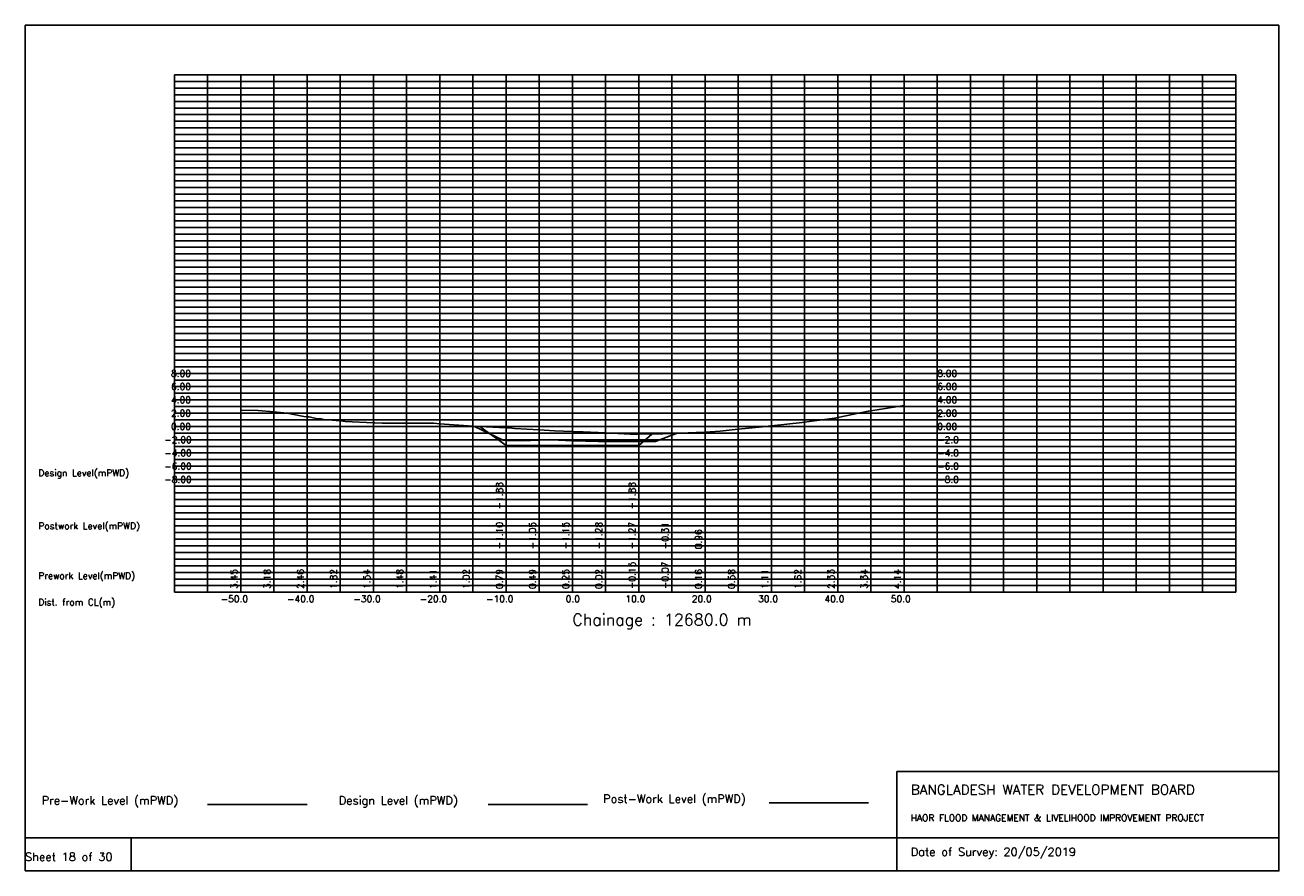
# Model space of a CAD drawing. Extents: x 0 to 189, y 0 to 128.
import ezdxf

# ---------------------------------------------------------------- set-up
doc = ezdxf.new("R2010")
doc.units = 0
doc.header["$MEASUREMENT"] = 0
doc.linetypes.add('1-1', pattern=[0])
for name, color, linetype in [('P1', 7, 'CONTINUOUS'), ('P15', 8, 'CONTINUOUS'), ('P2', 3, 'CONTINUOUS'), ('P3', 1, 'CONTINUOUS'), ('P6', 4, 'CONTINUOUS')]:
    doc.layers.add(name, color=color, linetype=linetype)
doc.styles.add('ROMAN_SIMPLEX', font='ROMANS')

msp = doc.modelspace()

# ---------------------------------------------------------------- linework, layer by layer
at = {"layer": 'P1'}
for p, q in [((0, 127.5), (0, 5)), ((0, 127.5), (189, 127.5)), ((189, 127.5), (189, 5)), ((131.4, 15), (131.4, 0)), ((131.4, 15), (189, 15)), ((16, 5), (16, 0))]:
    msp.add_line(p, q, dxfattribs=at)
at = {"layer": 'P1', "linetype": '1-1'}
msp.add_lwpolyline([(0, 0), (189, 0), (189, 5), (0, 5), (0, 0)], dxfattribs=at)
at = {"layer": 'P15', "linetype": '1-1'}
for points in [[(22.5, 120), (182.5, 120)], [(22.5, 42), (22.5, 120)], [(27.5, 42), (27.5, 120)], [(32.5, 42), (32.5, 120)], [(37.5, 42), (37.5, 120)], [(42.5, 42), (42.5, 120)], [(47.5, 42), (47.5, 120)], [(52.5, 42), (52.5, 120)], [(57.5, 42), (57.5, 120)], [(62.5, 42), (62.5, 120)], [(67.5, 42), (67.5, 120)], [(72.5, 42), (72.5, 120)], [(77.5, 42), (77.5, 120)], [(82.5, 42), (82.5, 120)], [(87.5, 42), (87.5, 120)], [(92.5, 42), (92.5, 120)], [(97.5, 42), (97.5, 120)], [(102.5, 42), (102.5, 120)], [(107.5, 42), (107.5, 120)], [(112.5, 42), (112.5, 120)], [(117.5, 42), (117.5, 120)], [(122.5, 42), (122.5, 120)], [(127.5, 42), (127.5, 120)], [(132.5, 42), (132.5, 120)], [(137.5, 42), (137.5, 120)], [(142.5, 42), (142.5, 120)], [(147.5, 42), (147.5, 120)], [(152.5, 42), (152.5, 120)], [(157.5, 42), (157.5, 120)], [(162.5, 42), (162.5, 120)], [(167.5, 42), (167.5, 120)], [(172.5, 42), (172.5, 120)], [(177.5, 42), (177.5, 120)], [(182.5, 42), (182.5, 120)], [(22.5, 119), (182.5, 119)], [(22.5, 118), (182.5, 118)], [(22.5, 117), (182.5, 117)], [(22.5, 116), (182.5, 116)], [(22.5, 115), (182.5, 115)], [(22.5, 114), (182.5, 114)], [(22.5, 113), (182.5, 113)], [(22.5, 112), (182.5, 112)], [(22.5, 111), (182.5, 111)], [(22.5, 110), (182.5, 110)], [(22.5, 109), (182.5, 109)], [(22.5, 108), (182.5, 108)], [(22.5, 107), (182.5, 107)], [(22.5, 106), (182.5, 106)], [(22.5, 105), (182.5, 105)], [(22.5, 104), (182.5, 104)], [(22.5, 103), (182.5, 103)], [(22.5, 102), (182.5, 102)], [(22.5, 101), (182.5, 101)], [(22.5, 100), (182.5, 100)], [(22.5, 99), (182.5, 99)], [(22.5, 98), (182.5, 98)], [(22.5, 97), (182.5, 97)], [(22.5, 96), (182.5, 96)], [(22.5, 95), (182.5, 95)], [(22.5, 94), (182.5, 94)], [(22.5, 93), (182.5, 93)], [(22.5, 92), (182.5, 92)], [(22.5, 91), (182.5, 91)], [(22.5, 90), (182.5, 90)], [(22.5, 89), (182.5, 89)], [(22.5, 88), (182.5, 88)], [(22.5, 87), (182.5, 87)], [(22.5, 86), (182.5, 86)], [(22.5, 85), (182.5, 85)], [(22.5, 84), (182.5, 84)], [(22.5, 83), (182.5, 83)], [(22.5, 82), (182.5, 82)], [(22.5, 81), (182.5, 81)], [(22.5, 80), (182.5, 80)], [(22.5, 79), (182.5, 79)], [(22.5, 78), (182.5, 78)], [(22.5, 77), (182.5, 77)], [(22.5, 76), (182.5, 76)], [(22.5, 75), (182.5, 75)], [(22.5, 74), (182.5, 74)], [(22.5, 73), (182.5, 73)], [(22.5, 72), (182.5, 72)], [(22.5, 71), (182.5, 71)], [(22.5, 70), (182.5, 70)], [(22.5, 69), (182.5, 69)], [(22.5, 68), (182.5, 68)], [(22.5, 67), (182.5, 67)], [(22.5, 66), (182.5, 66)], [(22.5, 65), (182.5, 65)], [(22.5, 64), (182.5, 64)], [(22.5, 63), (182.5, 63)], [(22.5, 62), (182.5, 62)], [(22.5, 61), (182.5, 61)], [(22.5, 60), (182.5, 60)], [(22.5, 59), (182.5, 59)], [(22.5, 58), (182.5, 58)], [(22.5, 57), (182.5, 57)], [(22.5, 56), (182.5, 56)], [(22.5, 55), (182.5, 55)], [(22.5, 54), (182.5, 54)], [(22.5, 53), (182.5, 53)], [(22.5, 52), (182.5, 52)], [(22.5, 51), (182.5, 51)], [(22.5, 50), (182.5, 50)], [(22.5, 49), (182.5, 49)], [(22.5, 48), (182.5, 48)], [(22.5, 47), (182.5, 47)], [(22.5, 46), (182.5, 46)], [(22.5, 45), (182.5, 45)], [(22.5, 44), (182.5, 44)], [(22.5, 43), (182.5, 43)], [(22.5, 42), (182.5, 42)]]:
    msp.add_lwpolyline(points, dxfattribs=at)
at = {"layer": 'P2'}
msp.add_line((27.5, 10), (42.5, 10), dxfattribs=at)
at = {"layer": 'P2', "linetype": '1-1'}
msp.add_lwpolyline([(32.5, 69.45), (35.16, 69.39), (37.5, 69.18), (39.51, 69), (42.04, 68.49), (42.5, 68.46), (42.82, 68.44), (44.07, 68.14), (44.65, 68.14), (45.05, 68.03), (47.5, 67.82), (48.25, 67.76), (52.5, 67.54), (52.73, 67.53), (53.85, 67.48), (57.5, 67.48), (61.6, 67.48), (62.5, 67.41), (67.47, 67.02), (67.5, 67.02), (72.5, 66.79), (73.37, 66.75), (73.78, 66.71), (77.5, 66.49), (79.8, 66.35), (82.5, 66.25), (84.13, 66.21), (87.5, 66.02), (87.51, 66.02), (91.2, 65.84), (92.5, 65.85), (96.14, 65.87), (97.5, 65.93), (101.16, 66.07), (102.5, 66.16), (104.78, 66.31), (107.5, 66.58), (111.17, 66.96), (111.47, 67.01), (112.5, 67.11), (117.15, 67.57), (117.5, 67.62), (122.03, 68.23), (122.18, 68.26), (122.5, 68.33), (127.09, 69.29), (127.19, 69.29), (127.5, 69.34), (132.5, 70.14)], dxfattribs=at)
at = {"layer": 'P3'}
msp.add_line((69.78, 10), (84.78, 10), dxfattribs=at)
at = {"layer": 'P3', "linetype": '1-1'}
msp.add_lwpolyline([(68.57, 66.97), (72.5, 64.12), (77.5, 64.12), (82.5, 64.12), (87.5, 64.12), (92.5, 64.12), (94.49, 65.86)], dxfattribs=at)
at = {"layer": 'P6'}
msp.add_line((112.14, 10.25), (127.14, 10.25), dxfattribs=at)
at = {"layer": 'P6', "linetype": '1-1'}
msp.add_lwpolyline([(67.76, 67), (72.08, 64.91), (72.5, 64.9), (74.88, 64.83), (77.5, 64.95), (79.02, 65.02), (80.4, 64.93), (82.5, 64.85), (86.42, 64.72), (87.5, 64.72), (92.5, 64.73), (95.05, 64.73), (97.5, 65.69), (98.19, 65.95)], dxfattribs=at)

# ---------------------------------------------------------------- texts
at = {"layer": 'P1', "style": 'ROMAN_SIMPLEX'}
for s, height, rotation, p in [('8.00', 1, 360, (22, 74.5)), ('8.00', 1, 360, (137.5, 74.5)), ('6.00', 1, 360, (22, 72.5)), ('6.00', 1, 360, (137.5, 72.5)), ('4.00', 1, 360, (22, 70.5)), ('4.00', 1, 360, (137.5, 70.5)), ('2.00', 1, 360, (22, 68.5)), ('2.00', 1, 360, (137.5, 68.5)), ('0.00', 1, 360, (22, 66.5)), ('0.00', 1, 360, (137.5, 66.5)), ('-2.00', 1, 360, (21, 64.5)), ('-2.0', 1, 360, (137.5, 64.5)), ('-4.00', 1, 360, (21, 62.5)), ('-4.0', 1, 360, (137.5, 62.5)), ('Design Level(mPWD)', 1, 360, (2, 59.5)), ('-6.00', 1, 360, (21, 60.5)), ('-6.0', 1, 360, (137.5, 60.5)), ('-8.00', 1, 360, (21, 58.5)), ('-8.0', 1, 360, (137.5, 58.5)), ('-1.88', 1, 90, (72, 54.5)), ('-1.88', 1, 90, (92, 54.5)), ('Postwork Level(mPWD)', 1, 360, (2, 51.5)), ('-1.10', 1, 90, (72, 48.5)), ('-1.05', 1, 90, (77, 48.5)), ('-1.15', 1, 90, (82, 48.5)), ('-1.28', 1, 90, (87, 48.5)), ('-1.27', 1, 90, (92, 48.5)), ('-0.31', 1, 90, (97, 48.5)), ('0.96', 1, 90, (102, 48.5)), ('-0.15', 1, 90, (92, 42.5)), ('-0.07', 1, 90, (97, 42.5)), ('Prework Level(mPWD)', 1, 360, (2, 44)), ('3.45', 1, 90, (32, 42.5)), ('3.18', 1, 90, (37, 42.5)), ('2.46', 1, 90, (42, 42.5)), ('1.82', 1, 90, (47, 42.5)), ('1.54', 1, 90, (52, 42.5)), ('1.48', 1, 90, (57, 42.5)), ('1.41', 1, 90, (62, 42.5)), ('1.02', 1, 90, (67, 42.5)), ('0.79', 1, 90, (72, 42.5)), ('0.49', 1, 90, (77, 42.5)), ('0.25', 1, 90, (82, 42.5)), ('0.02', 1, 90, (87, 42.5)), ('0.16', 1, 90, (102, 42.5)), ('0.58', 1, 90, (107, 42.5)), ('1.11', 1, 90, (112, 42.5)), ('1.62', 1, 90, (117, 42.5)), ('2.33', 1, 90, (122, 42.5)), ('3.34', 1, 90, (127, 42.5)), ('4.14', 1, 90, (132, 42.5)), ('Dist. from CL(m)', 1, 360, (2, 40)), ('-50.0', 1, 360, (29.5, 40.5)), ('-40.0', 1, 360, (39.5, 40.5)), ('-30.0', 1, 360, (49.5, 40.5)), ('-20.0', 1, 360, (59.5, 40.5)), ('-10.0', 1, 360, (69.5, 40.5)), ('0.0', 1, 360, (81.5, 40.5)), ('10.0', 1, 360, (90.5, 40.5)), ('20.0', 1, 360, (100.5, 40.5)), ('30.0', 1, 360, (110.5, 40.5)), ('40.0', 1, 360, (120.5, 40.5)), ('50.0', 1, 360, (130.5, 40.5)), ('Chainage : 12680.0 m', 1.75, 360, (82.5, 37)), ('Sheet 18 of 30', 1.25, 360, (0, 1.5))]:
    msp.add_text(s, height=height, rotation=rotation, dxfattribs=at).set_placement(p)
for s, height, p in [('Pre-Work Level (mPWD)', 1.25, (2.5, 10)), ('Design Level (mPWD)', 1.25, (47.28, 10)), ('Post-Work Level (mPWD)', 1.25, (87.14, 10.25)), ('BANGLADESH WATER DEVELOPMENT BOARD', 1.5, (133.5, 11.5)), ('HAOR FLOOD MANAGEMENT & LIVELIHOOD IMPROVEMENT PROJECT', 1, (133.5, 7.5)), ('Date of Survey: 20/05/2019', 1.25, (133.5, 2.25))]:
    msp.add_text(s, height=height, dxfattribs=at).set_placement(p)

doc.saveas('drawing.dxf')
